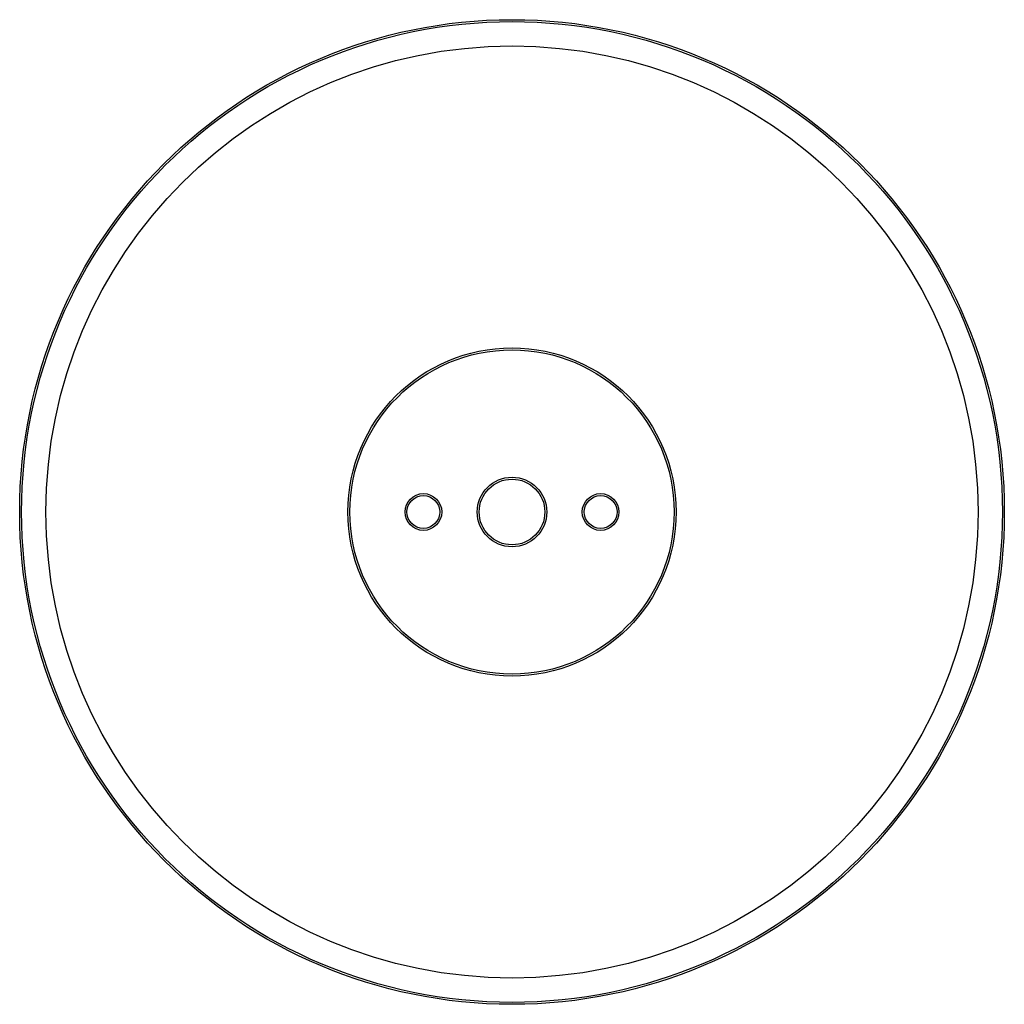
# Paper-space layout '_Inferior' of a CAD drawing. Header units: millimetres. Extents: x -75 to 75, y -75 to 75.
import ezdxf

# ---------------------------------------------------------------- set-up
doc = ezdxf.new("R2010")
doc.units = ezdxf.units.MM

psp = doc.layouts.new('_Inferior')

# ---------------------------------------------------------------- linework, layer by layer
at = {"color": 7, "linetype": 'Continuous', "lineweight": 25}
for centre, radius in [((0, 0), 75), ((0, 0), 74.7), ((0, 0), 71), ((0, 0), 71), ((0, 0), 25), ((0, 0), 24.7), ((0, 0), 5.3), ((0, 0), 5), ((-13.5, 0), 2.8), ((-13.5, 0), 2.5), ((13.5, 0), 2.8), ((13.5, 0), 2.5)]:
    psp.add_circle(centre, radius, dxfattribs=at)

doc.saveas('drawing.dxf')
